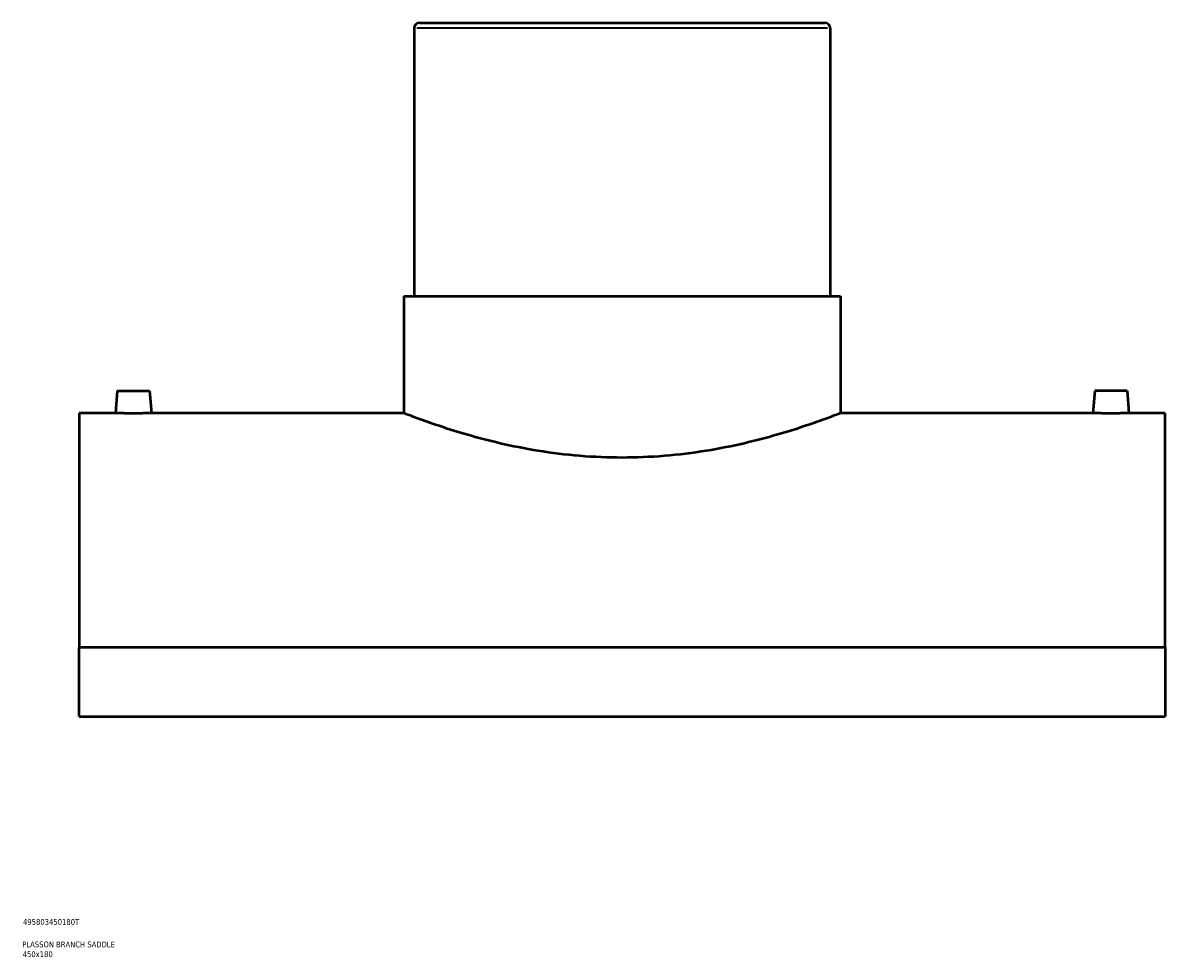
# Model space of a CAD drawing. Header units: millimetres. Extents: x -309 to 1498, y -360 to 1067.
# Tile 4 of 5: x 855 to 1349, y 79 to 484. Entities that reach past the tile are written whole.
import ezdxf

# ---------------------------------------------------------------- set-up
doc = ezdxf.new("R2010")
doc.units = ezdxf.units.MM
for name, color, linetype, lineweight in [('Title (ISO)', 7, 'Continuous', 50), ('Visible (ANSI)', 7, 'Continuous', 50), ('Visible Narrow (ANSI)', 7, 'Continuous', 35)]:
    doc.layers.add(name, color=color, linetype=linetype, lineweight=lineweight)
doc.styles.add('Note Text (ISO)', font='tahoma.ttf')

# ---------------------------------------------------------------- blocks, each defined once
blk = doc.blocks.new('Title Blocks ISO')
at = {"layer": 'Title (ISO)', "color": 232, "true_color": 0xca0064, "style": 'Note Text (ISO)'}
for tag, p in [('PART_NUMBER_001', (34.16, 73.13)), ('DESCRIPTION_001', (33.84, 63.4)), ('DESCRIPTION_002', (34.02, 59.17))]:
    blk.add_attdef(tag, p, '', height=2.5, dxfattribs=at)

msp = doc.modelspace()

# ---------------------------------------------------------------- linework, layer by layer
at = {"layer": 'Visible (ANSI)'}
for p, q in [((1024.46, 481.47), (1024.46, 365.42)), ((1026.71, 483.72), (1202.21, 483.72)), ((1204.46, 481.47), (1204.46, 365.42)), ((1019.96, 365.42), (1208.96, 365.42)), ((1019.96, 365.42), (1019.96, 314.72)), ((1208.96, 365.42), (1208.96, 314.72)), ((895.96, 324.32), (895.12, 314.72)), ((895.96, 324.32), (909.96, 324.32)), ((909.96, 324.32), (910.8, 314.72)), ((1318.96, 324.32), (1318.12, 314.72)), ((1332.96, 324.32), (1318.96, 324.32)), ((1332.96, 324.32), (1333.8, 314.72)), ((879.46, 314.72), (879.46, 213.25)), ((895.12, 314.72), (879.46, 314.72)), ((1019.96, 314.72), (910.8, 314.72)), ((1318.12, 314.72), (1208.96, 314.72)), ((1349.46, 314.72), (1333.8, 314.72)), ((1349.46, 213.25), (1349.46, 314.72)), ((1349.46, 213.25), (879.46, 213.25)), ((879.46, 183.32), (879.46, 213.25)), ((1349.46, 213.25), (1349.46, 183.32)), ((879.46, 183.32), (1349.46, 183.32))]:
    msp.add_line(p, q, dxfattribs=at)
for centre, start, end in [((1026.71, 481.47), 90, 180), ((1202.21, 481.47), 0, 90)]:
    msp.add_arc(centre, 2.25, start, end, dxfattribs=at)
for points, knots in [([(902.96, 314.59), (901.98, 314.59), (900.93, 314.6), (899, 314.62), (898.11, 314.64), (896.72, 314.67), (896.12, 314.69), (895.32, 314.71), (895.12, 314.72), (895.12, 314.72)], [0, 0, 0, 0, 0.2956, 0.2956, 0.591199, 0.591199, 0.886703, 0.886703, 1.182206, 1.182206, 1.182206, 1.182206]), ([(910.8, 314.72), (910.8, 314.72), (910.61, 314.71), (909.81, 314.69), (909.21, 314.67), (907.81, 314.64), (906.93, 314.62), (905, 314.6), (903.95, 314.59), (902.96, 314.59)], [3.546618, 3.546618, 3.546618, 3.546618, 3.842122, 3.842122, 4.137625, 4.137625, 4.433225, 4.433225, 4.728824, 4.728824, 4.728824, 4.728824]), ([(1114.46, 295.42), (1108.46, 295.42), (1102.27, 295.67), (1090.01, 296.68), (1083.93, 297.44), (1072.31, 299.31), (1066.76, 300.44), (1056.51, 302.81), (1051.8, 304.07), (1043.48, 306.47), (1039.57, 307.7), (1032.66, 310.01), (1029.65, 311.07), (1024.81, 312.85), (1022.97, 313.55), (1020.54, 314.49), (1019.96, 314.72), (1019.96, 314.72)], [0, 0, 0, 0, 1.801848, 1.801848, 3.603696, 3.603696, 5.405544, 5.405544, 7.207392, 7.207392, 9.007567, 9.007567, 10.807743, 10.807743, 12.607919, 12.607919, 14.408095, 14.408095, 14.408095, 14.408095]), ([(1208.96, 314.72), (1208.96, 314.72), (1208.38, 314.49), (1205.96, 313.55), (1204.12, 312.85), (1199.28, 311.07), (1196.27, 310.01), (1189.35, 307.7), (1185.44, 306.47), (1177.12, 304.07), (1172.42, 302.81), (1162.17, 300.44), (1156.62, 299.31), (1145, 297.44), (1138.92, 296.68), (1126.66, 295.67), (1120.47, 295.42), (1114.46, 295.42)], [43.224284, 43.224284, 43.224284, 43.224284, 45.024459, 45.024459, 46.824635, 46.824635, 48.624811, 48.624811, 50.424986, 50.424986, 52.226834, 52.226834, 54.028682, 54.028682, 55.83053, 55.83053, 57.632378, 57.632378, 57.632378, 57.632378]), ([(1325.96, 314.59), (1324.98, 314.59), (1323.93, 314.6), (1322, 314.62), (1321.11, 314.64), (1319.72, 314.67), (1319.12, 314.69), (1318.32, 314.71), (1318.12, 314.72), (1318.12, 314.72)], [2.364412, 2.364412, 2.364412, 2.364412, 2.660012, 2.660012, 2.955611, 2.955611, 3.251115, 3.251115, 3.546618, 3.546618, 3.546618, 3.546618]), ([(1333.8, 314.72), (1333.8, 314.72), (1333.61, 314.71), (1332.81, 314.69), (1332.21, 314.67), (1330.81, 314.64), (1329.93, 314.62), (1328, 314.6), (1326.95, 314.59), (1325.96, 314.59)], [5.91103, 5.91103, 5.91103, 5.91103, 6.206534, 6.206534, 6.502037, 6.502037, 6.797637, 6.797637, 7.093236, 7.093236, 7.093236, 7.093236])]:
    msp.add_open_spline(points, degree=3, knots=knots, dxfattribs=at)
at = {"layer": 'Visible Narrow (ANSI)'}
msp.add_line((1203.36, 481.47), (1025.57, 481.47), dxfattribs=at)

# ---------------------------------------------------------------- block references
msp.add_blockref('Title Blocks ISO', (821, 20)).add_auto_attribs({'PART_NUMBER_001': '495803450180T', 'DESCRIPTION_001': 'PLASSON BRANCH SADDLE', 'DESCRIPTION_002': '450x180'})

doc.saveas('drawing.dxf')
